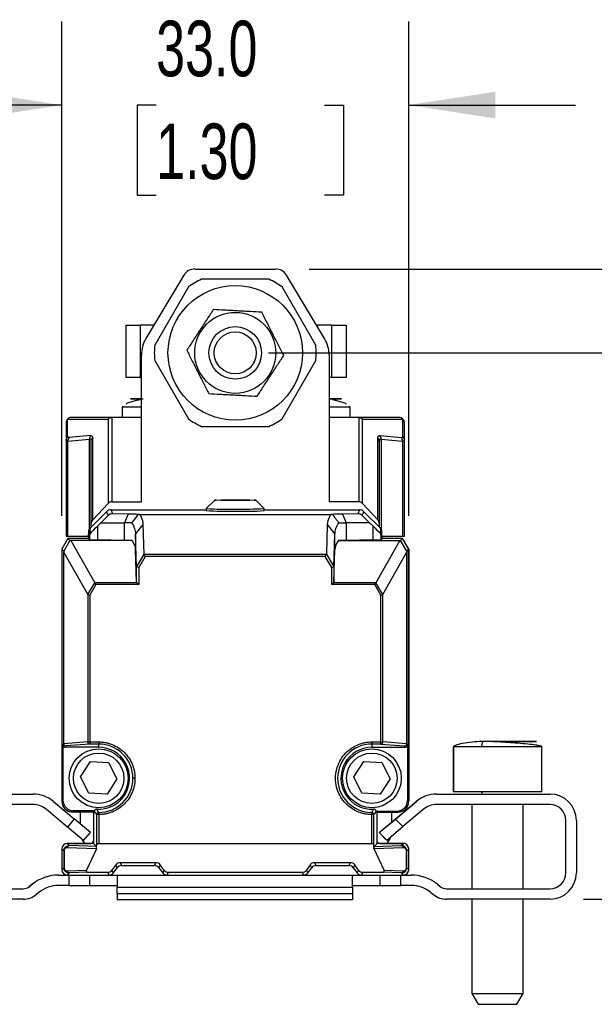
# Model space of a CAD drawing. Header units: millimetres. Extents: x 16 to 683, y 16 to 524.
# Tile 9 of 11: x 553 to 608, y 221 to 314. Entities that reach past the tile are written whole.
import ezdxf

# ---------------------------------------------------------------- set-up
doc = ezdxf.new("R2010")
doc.units = ezdxf.units.MM
doc.header["$LTSCALE"] = 2.5
doc.layers.add('DIMENSIONS', color=140, linetype='Continuous', lineweight=25)
doc.styles.add('SLDTEXTSTYLE0', font='TXT', dxfattribs={"width": 0.7})
doc.dimstyles.new('SLDDIMSTYLE2', dxfattribs={"dimtxt": 5.39502, "dimasz": 8.255, "dimexe": 0, "dimexo": 0.0625, "dimgap": 1.348755, "dimtad": 0, "dimtih": 1, "dimtoh": 1, "dimrnd": 1e-09, "dimzin": 4, "dimdsep": 46, "dimtxsty": 'SLDTEXTSTYLE0', "dimsah": 1, "dimcen": 0.09, "dimadec": 0, "dimazin": 1, "dimtfac": 1, "dimtofl": 0, "dimtmove": 0, "dimatfit": 3, "dimfxl": 0, "dimfrac": 2, "dimtolj": 1, "dimtzin": 12, "dimarcsym": 0})
doc.dimstyles.new('SLDDIMSTYLE3', dxfattribs={"dimtxt": 5.39502, "dimasz": 8.255, "dimexe": 0, "dimexo": 0.0625, "dimgap": 1.348755, "dimtad": 0, "dimtih": 1, "dimtoh": 1, "dimrnd": 1e-09, "dimzin": 4, "dimdsep": 46, "dimtxsty": 'SLDTEXTSTYLE0', "dimsah": 1, "dimcen": 0.09, "dimadec": 0, "dimazin": 1, "dimtfac": 1, "dimtmove": 0, "dimatfit": 0, "dimfxl": 0, "dimfrac": 2, "dimtolj": 1, "dimtzin": 12, "dimarcsym": 0})

# ---------------------------------------------------------------- blocks, each defined once
blk = doc.blocks.new('_D_7')
at = {"layer": 'DIMENSIONS'}
for p, q in [((576.552, 282.633), (629.463, 282.633)), ((621.525, 282.633), (621.525, 267.891)), ((613.51, 258.108), (611.698, 258.108)), ((611.698, 258.108), (611.698, 249.534)), ((629.541, 258.108), (631.353, 258.108)), ((631.353, 258.108), (631.353, 249.534)), ((611.698, 249.534), (613.51, 249.534)), ((631.353, 249.534), (629.541, 249.534)), ((621.525, 230.663), (621.525, 248.326)), ((606.518, 230.663), (629.463, 230.663))]:
    blk.add_line(p, q, dxfattribs=at)
for points in [[(621.525, 282.633), (620.255, 274.378), (622.795, 274.378)], [(621.525, 230.663), (622.795, 238.918), (620.255, 238.918)]]:
    blk.add_solid(points, dxfattribs=at)
at = {"layer": 'DIMENSIONS', "char_height": 5.2917, "attachment_point": 1, "style": 'SLDTEXTSTYLE0'}
for s, insert in [('52.0', (613.51, 266.138)), ('2.05', (613.51, 256.355))]:
    blk.add_mtext(s, dxfattribs=dict(at, insert=insert))
blk = doc.blocks.new('_D_8')
at = {"layer": 'DIMENSIONS'}
for p, q in [((580.4, 290.613), (653.78, 290.613)), ((645.843, 290.613), (645.843, 269.541)), ((637.827, 259.759), (636.015, 259.759)), ((636.015, 259.759), (636.015, 251.184)), ((653.859, 259.759), (655.67, 259.759)), ((655.67, 259.759), (655.67, 251.184)), ((636.015, 251.184), (637.827, 251.184)), ((655.67, 251.184), (653.859, 251.184)), ((645.843, 230.663), (645.843, 249.977)), ((606.518, 230.663), (653.78, 230.663))]:
    blk.add_line(p, q, dxfattribs=at)
for points in [[(645.843, 290.613), (644.573, 282.358), (647.113, 282.358)], [(645.843, 230.663), (647.113, 238.918), (644.573, 238.918)]]:
    blk.add_solid(points, dxfattribs=at)
at = {"layer": 'DIMENSIONS', "char_height": 5.2917, "attachment_point": 1, "style": 'SLDTEXTSTYLE0'}
for s, insert in [('60.0', (637.827, 267.788)), ('2.36', (637.827, 258.006))]:
    blk.add_mtext(s, dxfattribs=dict(at, insert=insert))
blk = doc.blocks.new('_D_9')
at = {"layer": 'DIMENSIONS'}
for p, q in [((556.873, 267.138), (556.873, 314.145)), ((589.888, 267.138), (589.888, 314.145)), ((556.873, 306.208), (540.998, 306.208)), ((565.851, 306.208), (564.039, 306.208)), ((564.039, 306.208), (564.039, 297.633)), ((581.883, 306.208), (583.694, 306.208)), ((583.694, 306.208), (583.694, 297.633)), ((589.888, 306.208), (605.763, 306.208)), ((564.039, 297.633), (565.851, 297.633)), ((583.694, 297.633), (581.883, 297.633))]:
    blk.add_line(p, q, dxfattribs=at)
for points in [[(556.873, 306.208), (548.618, 307.478), (548.618, 304.938)], [(589.888, 306.208), (598.143, 304.938), (598.143, 307.478)]]:
    blk.add_solid(points, dxfattribs=at)
at = {"layer": 'DIMENSIONS', "char_height": 5.2917, "attachment_point": 1, "style": 'SLDTEXTSTYLE0'}
for s, insert in [('33.0', (565.851, 314.237)), ('1.30', (565.851, 304.454))]:
    blk.add_mtext(s, dxfattribs=dict(at, insert=insert))

msp = doc.modelspace()

# ---------------------------------------------------------------- linework, layer by layer
for p, q in [((569.528, 290.613), (577.225, 290.613)), ((568.5, 290.032), (564.877, 283.998)), ((576.584, 289.633), (570.169, 289.633)), ((581.876, 283.998), (578.253, 290.032)), ((568.918, 288.911), (565.711, 283.355)), ((581.043, 283.355), (577.835, 288.911)), ((562.971, 285.277), (562.971, 280.277)), ((562.971, 285.277), (564.342, 285.277)), ((564.342, 285.277), (564.342, 280.277)), ((565.644, 285.277), (564.342, 285.277)), ((581.109, 285.277), (581.203, 285.277)), ((581.203, 285.277), (581.203, 285.12)), ((582.569, 285.277), (581.203, 285.277)), ((582.569, 280.277), (582.569, 285.277)), ((582.569, 285.277), (583.94, 285.277)), ((583.94, 285.277), (583.94, 280.277)), ((564.449, 268.463), (564.449, 282.455)), ((582.304, 282.455), (582.304, 268.463)), ((565.711, 281.911), (568.918, 276.355)), ((577.835, 276.355), (581.043, 281.911)), ((564.342, 280.277), (562.971, 280.277)), ((564.449, 280.277), (564.342, 280.277)), ((582.569, 280.277), (582.304, 280.277)), ((583.94, 280.277), (582.569, 280.277)), ((562.707, 277.557), (562.605, 277.477)), ((562.605, 277.477), (562.605, 276.483)), ((564.449, 277.477), (562.605, 277.477)), ((584.305, 277.477), (582.304, 277.477)), ((584.305, 277.477), (584.214, 277.548)), ((584.305, 276.483), (584.305, 277.477)), ((561.653, 276.483), (557.778, 276.483)), ((561.625, 276.482), (561.625, 268.463)), ((564.449, 276.483), (561.653, 276.483)), ((585.104, 276.483), (582.304, 276.483)), ((588.978, 276.483), (585.104, 276.483)), ((585.131, 276.482), (585.131, 268.463)), ((557.278, 275.983), (557.278, 274.378)), ((557.425, 274.712), (557.425, 276.317)), ((557.425, 276.317), (561.272, 276.317)), ((561.272, 276.317), (561.272, 268.308)), ((570.169, 275.633), (576.584, 275.633)), ((585.485, 268.308), (585.485, 276.317)), ((585.485, 276.317), (589.332, 276.317)), ((589.332, 274.712), (589.332, 276.317)), ((589.478, 274.378), (589.478, 275.983)), ((557.569, 274.576), (557.548, 274.575)), ((559.612, 274.759), (557.569, 274.576)), ((559.815, 266.767), (559.815, 274.569)), ((586.942, 266.767), (586.942, 274.569)), ((587.144, 274.759), (589.187, 274.576)), ((557.278, 274.378), (557.278, 265.183)), ((557.452, 274.242), (559.495, 274.424)), ((557.452, 265.183), (557.452, 274.242)), ((559.495, 265.875), (559.495, 274.424)), ((559.668, 266.393), (559.668, 274.234)), ((587.088, 274.234), (587.088, 266.393)), ((587.262, 274.424), (589.305, 274.242)), ((587.262, 274.424), (587.262, 265.865)), ((589.305, 274.242), (589.305, 265.183)), ((589.478, 265.183), (589.478, 274.378)), ((559.815, 266.767), (561.272, 268.308)), ((561.625, 268.463), (564.449, 268.463)), ((571.426, 268.625), (570.626, 267.825)), ((576.125, 267.825), (575.325, 268.625)), ((585.131, 268.463), (582.304, 268.463)), ((585.485, 268.308), (586.942, 266.767)), ((559.557, 265.951), (561.134, 267.527)), ((560.588, 266.459), (561.288, 267.154)), ((561.134, 267.527), (561.288, 267.154)), ((561.715, 267.325), (561.558, 267.703)), ((561.558, 267.703), (570.626, 267.703)), ((563.188, 267.296), (561.715, 267.325)), ((563.188, 267.296), (562.833, 266.459)), ((564.276, 267.265), (582.485, 267.265)), ((570.626, 267.825), (570.626, 267.625)), ((576.126, 267.625), (576.126, 267.825)), ((576.126, 267.703), (585.193, 267.703)), ((585.037, 267.324), (583.574, 267.296)), ((583.574, 267.296), (583.929, 266.459)), ((585.193, 267.703), (585.037, 267.324)), ((585.463, 267.154), (585.618, 267.527)), ((586.163, 266.459), (585.463, 267.154)), ((585.618, 267.527), (587.194, 265.951)), ((559.668, 266.062), (559.668, 266.393)), ((560.588, 266.459), (560.293, 266.171)), ((560.293, 264.842), (560.293, 266.171)), ((560.588, 266.459), (562.833, 266.459)), ((563.52, 266.459), (562.833, 266.459)), ((562.833, 264.795), (562.833, 266.459)), ((563.895, 265.384), (564.62, 266.317)), ((564.709, 263.475), (564.62, 266.317)), ((582.141, 266.317), (582.052, 263.475)), ((582.141, 266.317), (582.866, 265.384)), ((583.929, 266.459), (583.929, 264.795)), ((586.163, 266.459), (583.929, 266.459)), ((586.163, 266.459), (586.458, 266.171)), ((586.458, 266.171), (586.458, 264.842)), ((587.088, 266.393), (587.088, 266.057)), ((557.278, 265.183), (557.452, 265.183)), ((557.452, 265.183), (559.411, 265.183)), ((559.411, 265.597), (559.411, 265.252)), ((559.411, 265.252), (559.496, 265.216)), ((559.411, 265.252), (559.411, 264.963)), ((559.496, 265.216), (559.496, 264.877)), ((559.557, 265.605), (559.557, 265.951)), ((559.659, 265.563), (559.557, 265.605)), ((563.992, 262.285), (563.895, 265.384)), ((563.895, 265.384), (563.895, 263.919)), ((582.77, 262.285), (582.866, 265.384)), ((582.866, 263.919), (582.866, 265.384)), ((587.194, 265.605), (587.092, 265.563)), ((587.194, 265.951), (587.194, 265.605)), ((587.255, 265.216), (587.341, 265.252)), ((587.255, 264.877), (587.255, 265.216)), ((587.341, 265.252), (587.341, 265.597)), ((587.341, 265.252), (587.341, 264.963)), ((587.341, 265.183), (589.305, 265.183)), ((587.351, 264.963), (587.351, 265.183)), ((589.305, 265.183), (589.478, 265.183)), ((557.45, 264.963), (556.873, 263.963)), ((557.636, 264.777), (557.058, 263.777)), ((557.45, 264.963), (557.636, 264.777)), ((559.411, 264.963), (557.45, 264.963)), ((557.724, 264.775), (557.636, 264.777)), ((557.724, 264.775), (560.008, 260.772)), ((563.563, 264.775), (557.724, 264.775)), ((559.496, 264.877), (559.411, 264.963)), ((562.833, 264.795), (560.293, 264.842)), ((583.198, 264.775), (589.028, 264.775)), ((586.458, 264.842), (583.929, 264.795)), ((589.028, 264.775), (586.753, 260.772)), ((587.341, 264.963), (587.255, 264.877)), ((589.301, 264.963), (587.341, 264.963)), ((589.028, 264.775), (589.116, 264.777)), ((589.116, 264.777), (589.301, 264.963)), ((589.693, 263.777), (589.116, 264.777)), ((589.878, 263.963), (589.301, 264.963)), ((589.301, 264.963), (589.311, 264.963)), ((589.888, 263.963), (589.311, 264.963)), ((556.873, 263.963), (556.873, 239.978)), ((557.058, 263.777), (556.873, 263.963)), ((557.058, 263.777), (557.061, 263.642)), ((557.061, 263.642), (559.333, 259.659)), ((557.061, 245.439), (557.061, 263.642)), ((563.992, 260.824), (563.895, 263.919)), ((564, 262.268), (564.709, 263.475)), ((564.815, 263.277), (564.192, 262.216)), ((564.815, 263.277), (564.715, 263.452)), ((582.046, 263.452), (564.715, 263.452)), ((581.946, 263.277), (564.815, 263.277)), ((581.946, 263.277), (582.046, 263.452)), ((582.57, 262.216), (581.946, 263.277)), ((582.052, 263.475), (582.761, 262.268)), ((582.77, 260.824), (582.866, 263.919)), ((587.428, 259.659), (589.691, 263.642)), ((589.693, 263.777), (589.691, 263.642)), ((589.691, 263.642), (589.691, 245.439)), ((589.878, 263.963), (589.693, 263.777)), ((589.878, 239.943), (589.878, 263.963)), ((589.888, 263.963), (589.888, 239.978)), ((563.992, 260.824), (563.992, 262.285)), ((582.77, 262.285), (582.77, 260.824)), ((564.192, 262.216), (564, 262.268)), ((564.192, 262.216), (564.192, 260.597)), ((582.57, 262.216), (582.761, 262.268)), ((582.57, 260.597), (582.57, 262.216)), ((559.349, 259.646), (560.008, 260.772)), ((560.108, 260.597), (559.523, 259.598)), ((560.108, 260.597), (560.008, 260.772)), ((564.017, 260.772), (560.008, 260.772)), ((564.192, 260.597), (560.108, 260.597)), ((564.192, 260.597), (564.017, 260.772)), ((582.57, 260.597), (582.744, 260.772)), ((586.653, 260.597), (582.57, 260.597)), ((586.753, 260.772), (582.744, 260.772)), ((586.653, 260.597), (586.753, 260.772)), ((587.238, 259.598), (586.653, 260.597)), ((587.413, 259.646), (586.753, 260.772)), ((559.333, 259.659), (559.333, 245.624)), ((559.349, 259.646), (559.523, 259.598)), ((559.523, 259.598), (559.523, 245.624)), ((587.238, 259.598), (587.413, 259.646)), ((587.238, 245.624), (587.238, 259.598)), ((587.428, 245.624), (587.428, 259.659)), ((556.978, 245.315), (557.061, 245.439)), ((559.333, 245.624), (557.061, 245.439)), ((559.523, 245.425), (557.26, 245.239)), ((559.333, 245.624), (559.523, 245.624)), ((559.523, 245.624), (560.381, 245.624)), ((559.523, 245.624), (559.523, 245.425)), ((560.381, 245.425), (559.523, 245.425)), ((560.381, 245.624), (560.381, 245.425)), ((560.381, 245.115), (560.381, 245.425)), ((586.381, 245.624), (587.238, 245.624)), ((586.381, 245.624), (586.381, 245.425)), ((587.238, 245.425), (586.381, 245.425)), ((586.381, 245.425), (586.381, 245.115)), ((587.238, 245.425), (587.238, 245.624)), ((587.238, 245.624), (587.428, 245.624)), ((587.238, 245.425), (589.491, 245.239)), ((589.691, 245.439), (587.428, 245.624)), ((589.691, 245.439), (589.774, 245.315)), ((556.978, 245.315), (556.978, 240.082)), ((557.26, 245.239), (557.178, 245.115)), ((560.381, 245.115), (557.178, 245.115)), ((586.381, 245.115), (589.574, 245.115)), ((589.574, 245.115), (589.491, 245.239)), ((589.774, 245.315), (589.774, 240.047)), ((594.134, 245.163), (594.134, 240.863)), ((594.143, 245.163), (594.134, 245.163)), ((594.143, 245.163), (594.143, 240.863)), ((596.827, 245.163), (594.143, 245.163)), ((602.543, 245.163), (596.827, 245.163)), ((602.543, 240.863), (602.543, 245.163)), ((558.653, 242.292), (559.591, 243.747)), ((559.591, 243.747), (561.321, 243.662)), ((561.321, 243.662), (562.113, 242.122)), ((584.654, 242.305), (585.603, 243.753)), ((585.603, 243.753), (587.332, 243.655)), ((587.332, 243.655), (588.112, 242.108)), ((559.444, 240.751), (558.653, 242.292)), ((562.113, 242.122), (561.174, 240.666)), ((585.433, 240.758), (584.654, 242.305)), ((588.112, 242.108), (587.163, 240.66)), ((561.174, 240.666), (559.444, 240.751)), ((587.163, 240.66), (585.433, 240.758)), ((594.143, 240.863), (594.134, 240.863)), ((596.827, 240.863), (594.143, 240.863)), ((602.543, 240.863), (596.827, 240.863)), ((543.343, 240.663), (554.141, 240.663)), ((556.069, 239.961), (558.055, 238.295)), ((556.873, 239.978), (556.978, 240.082)), ((588.611, 238.286), (590.607, 239.961)), ((588.62, 238.286), (590.616, 239.961)), ((589.774, 240.047), (589.878, 239.943)), ((592.545, 240.663), (603.343, 240.663)), ((554.141, 239.663), (543.343, 239.663)), ((557.403, 237.529), (555.417, 239.195)), ((557.412, 237.529), (555.426, 239.195)), ((557.977, 239.082), (557.873, 238.978)), ((557.873, 238.978), (559.878, 238.978)), ((559.878, 238.963), (557.878, 238.963)), ((559.878, 238.943), (557.883, 238.943)), ((559.991, 239.082), (557.977, 239.082)), ((558.655, 237.791), (558.655, 238.943)), ((559.961, 239.061), (559.878, 238.978)), ((559.878, 238.978), (559.878, 235.958)), ((586.778, 239.048), (588.774, 239.048)), ((586.884, 238.943), (586.787, 239.039)), ((586.884, 235.958), (586.884, 238.943)), ((586.884, 238.943), (588.879, 238.943)), ((588.255, 238.943), (588.255, 237.987)), ((588.879, 238.943), (588.774, 239.048)), ((591.259, 239.195), (589.33, 237.576)), ((603.343, 239.663), (592.545, 239.663)), ((595.884, 239.663), (595.884, 231.663)), ((595.893, 239.663), (595.893, 231.663)), ((600.793, 231.663), (600.793, 239.663)), ((558.055, 238.295), (557.412, 237.529)), ((559.587, 237.009), (558.055, 238.295)), ((560.389, 238.711), (560.189, 238.711)), ((560.189, 238.711), (560.189, 235.761)), ((560.389, 238.711), (560.389, 235.958)), ((586.373, 235.958), (586.373, 238.711)), ((586.573, 238.711), (586.373, 238.711)), ((586.573, 235.761), (586.573, 238.711)), ((587.073, 236.995), (588.611, 238.286)), ((587.082, 236.995), (588.62, 238.286)), ((588.615, 238.281), (588.611, 238.286)), ((589.33, 237.576), (588.62, 238.286)), ((604.834, 233.163), (604.834, 238.163)), ((604.843, 233.163), (604.843, 238.163)), ((605.843, 238.163), (605.843, 233.163)), ((557.407, 237.533), (557.403, 237.529)), ((558.935, 236.243), (557.403, 237.529)), ((558.944, 236.243), (557.412, 237.529)), ((558.944, 236.243), (559.587, 237.009)), ((587.073, 236.995), (587.783, 236.285)), ((587.082, 236.995), (587.792, 236.285)), ((587.792, 236.285), (589.33, 237.576)), ((558.935, 236.243), (558.939, 236.247)), ((556.878, 235.458), (556.878, 235.463)), ((557.067, 235.269), (556.878, 235.458)), ((556.878, 235.458), (556.878, 233.458)), ((557.085, 235.269), (557.067, 235.269)), ((557.067, 235.269), (557.067, 233.646)), ((557.085, 235.269), (557.085, 233.646)), ((557.378, 235.963), (559.628, 235.963)), ((557.378, 235.958), (557.578, 235.757)), ((559.878, 235.958), (557.378, 235.958)), ((560.163, 235.454), (557.397, 235.557)), ((560.175, 235.66), (557.578, 235.757)), ((560.163, 235.454), (559.218, 233.426)), ((559.878, 235.958), (560.175, 235.66)), ((560.184, 235.49), (560.189, 235.761)), ((560.389, 235.958), (586.373, 235.958)), ((586.577, 235.49), (586.573, 235.761)), ((586.586, 235.66), (586.884, 235.958)), ((586.586, 235.66), (589.183, 235.757)), ((589.364, 235.557), (586.598, 235.454)), ((587.544, 233.426), (586.598, 235.454)), ((589.384, 235.958), (586.884, 235.958)), ((587.124, 235.963), (589.374, 235.963)), ((589.183, 235.757), (589.384, 235.958)), ((589.676, 233.646), (589.676, 235.269)), ((589.695, 235.269), (589.676, 235.269)), ((589.695, 235.269), (589.884, 235.458)), ((589.695, 233.646), (589.695, 235.269)), ((589.884, 233.458), (589.884, 235.458)), ((557.067, 233.646), (556.878, 233.458)), ((557.397, 233.358), (559.218, 233.426)), ((562.013, 233.937), (561.643, 233.428)), ((561.778, 233.158), (561.643, 233.428)), ((561.778, 233.158), (562.153, 233.658)), ((562.153, 233.658), (562.013, 233.937)), ((562.412, 234.14), (565.844, 234.14)), ((562.412, 234.14), (562.553, 233.858)), ((562.553, 233.858), (565.703, 233.858)), ((565.703, 233.858), (565.844, 234.14)), ((566.242, 233.937), (566.103, 233.658)), ((566.103, 233.658), (566.478, 233.158)), ((566.613, 233.428), (566.242, 233.937)), ((566.613, 233.428), (566.478, 233.158)), ((580.519, 233.937), (580.148, 233.428)), ((580.283, 233.158), (580.148, 233.428)), ((580.283, 233.158), (580.659, 233.658)), ((580.659, 233.658), (580.519, 233.937)), ((580.917, 234.14), (584.35, 234.14)), ((580.917, 234.14), (581.058, 233.858)), ((581.058, 233.858), (584.209, 233.858)), ((584.209, 233.858), (584.35, 234.14)), ((584.748, 233.937), (584.608, 233.658)), ((584.608, 233.658), (584.984, 233.158)), ((585.119, 233.428), (584.748, 233.937)), ((585.119, 233.428), (584.984, 233.158)), ((587.544, 233.426), (589.364, 233.358)), ((589.676, 233.646), (589.695, 233.646)), ((589.884, 233.458), (589.695, 233.646)), ((556.57, 232.963), (557.308, 232.963)), ((557.578, 233.158), (557.378, 232.958)), ((557.378, 232.958), (561.378, 232.958)), ((557.543, 232.958), (557.543, 231.963)), ((559.342, 233.224), (557.578, 233.158)), ((559.342, 233.224), (561.245, 233.224)), ((559.543, 231.963), (559.543, 232.958)), ((561.378, 232.958), (561.245, 233.224)), ((561.448, 232.963), (561.988, 232.963)), ((561.988, 232.963), (566.808, 232.963)), ((562.143, 232.899), (562.143, 231.792)), ((567.011, 233.224), (566.878, 232.958)), ((566.878, 232.958), (579.884, 232.958)), ((567.011, 233.224), (579.75, 233.224)), ((579.884, 232.958), (579.75, 233.224)), ((579.953, 232.963), (584.698, 232.963)), ((584.543, 231.792), (584.543, 232.899)), ((584.698, 232.963), (585.314, 232.963)), ((585.517, 233.224), (585.383, 232.958)), ((585.383, 232.958), (589.384, 232.958)), ((585.517, 233.224), (587.419, 233.224)), ((587.143, 232.958), (587.143, 231.963)), ((589.183, 233.158), (587.419, 233.224)), ((589.143, 231.963), (589.143, 232.958)), ((589.384, 232.958), (589.183, 233.158)), ((589.453, 232.963), (590.115, 232.963)), ((543.343, 231.663), (553.191, 231.663)), ((554.062, 232.086), (553.807, 231.882)), ((554.071, 232.086), (553.816, 231.882)), ((557.543, 231.963), (556.57, 231.963)), ((557.543, 231.963), (559.543, 231.963)), ((559.543, 231.963), (562.089, 231.963)), ((562.134, 231.963), (562.134, 231.792)), ((562.134, 231.205), (562.134, 231.792)), ((562.134, 231.792), (562.143, 231.792)), ((562.143, 231.792), (584.543, 231.792)), ((562.143, 231.205), (562.143, 231.792)), ((584.543, 231.792), (584.543, 231.205)), ((584.596, 231.963), (587.143, 231.963)), ((587.143, 231.963), (589.143, 231.963)), ((590.115, 231.963), (589.143, 231.963)), ((592.614, 232.086), (592.87, 231.882)), ((593.494, 231.663), (603.343, 231.663)), ((553.191, 230.663), (543.343, 230.663)), ((554.696, 231.305), (554.441, 231.101)), ((562.134, 231.205), (562.143, 231.205)), ((562.134, 231.205), (562.134, 230.596)), ((562.143, 230.596), (562.134, 230.596)), ((562.143, 231.205), (584.543, 231.205)), ((562.143, 231.205), (562.143, 230.596)), ((584.543, 230.596), (562.143, 230.596)), ((584.543, 231.205), (584.543, 230.596)), ((591.98, 231.305), (592.236, 231.101)), ((591.989, 231.305), (592.245, 231.101)), ((603.343, 230.663), (593.494, 230.663)), ((595.884, 230.663), (595.884, 221.702)), ((595.893, 230.663), (595.893, 221.702)), ((600.793, 221.702), (600.793, 230.663)), ((595.884, 221.702), (596.484, 220.663)), ((595.884, 221.702), (595.893, 221.702)), ((595.893, 221.702), (596.493, 220.663)), ((595.893, 221.702), (597.459, 221.702)), ((597.459, 221.702), (600.793, 221.702)), ((600.193, 220.663), (600.793, 221.702)), ((596.484, 220.663), (596.493, 220.663)), ((596.493, 220.663), (600.193, 220.663))]:
    msp.add_line(p, q)
at = {"flags": 128}
for points in [[(573.376, 268.59), (572.629, 268.593), (571.997, 268.6), (571.574, 268.611), (571.426, 268.624), (571.574, 268.637), (571.997, 268.648), (572.629, 268.656), (573.376, 268.658), (574.122, 268.656), (574.755, 268.648), (575.177, 268.637), (575.326, 268.624), (575.177, 268.611), (574.755, 268.6), (574.122, 268.593), (573.376, 268.59)], [(583.241, 266.459), (583.309, 266.459), (583.383, 266.459), (583.462, 266.459), (583.545, 266.459), (583.634, 266.459), (583.728, 266.459), (583.826, 266.459), (583.929, 266.459)], [(559.07, 235.958), (558.992, 236.066), (558.851, 236.313)]]:
    msp.add_lwpolyline(points, dxfattribs=at)
for centre, radius in [((573.377, 282.633), 6.4), ((573.377, 282.633), 3.852), ((573.377, 282.633), 2.5), ((573.377, 282.633), 2), ((560.381, 242.168), 2.8), ((560.381, 242.168), 2.4), ((586.381, 242.168), 2.8), ((586.381, 242.168), 2.4)]:
    msp.add_circle(centre, radius)
for centre, radius, start, end in [((573.377, 282.633), 7.7, 114.61998, 125.38002), ((573.377, 282.633), 7.7, 54.61998, 65.38002), ((573.377, 282.633), 7.7, 174.61998, 185.38002), ((573.377, 282.633), 7.7, 354.61998, 5.38002), ((557.778, 275.983), 0.5, 90, 180), ((557.781, 276.017), 0.466, 90.32163, 139.90718), ((573.377, 282.633), 7.7, 234.61998, 245.38002), ((573.377, 282.633), 7.7, 294.61998, 305.38002), ((588.976, 276.017), 0.466, 40.09283, 89.67837), ((588.978, 275.983), 0.5, 360, 90), ((557.739, 275.98), 0.46, 132.98511, 179.69824), ((589.018, 275.98), 0.46, 0.30176, 47.01489), ((557.739, 274.375), 0.46, 132.98511, 179.69824), ((557.941, 274.243), 0.515, 139.75015, 180.18951), ((557.964, 274.25), 0.512, 140.40355, 180.85338), ((588.792, 274.25), 0.512, 359.14661, 39.5965), ((589.018, 274.375), 0.46, 0.30176, 47.01489), ((572.509, 296.945), 29.181, 266.29897, 271.70133), ((572.627, 303.502), 35.933, 266.80681, 271.1935), ((574.124, 303.702), 35.933, 268.8065, 273.19319), ((574.242, 296.745), 29.181, 268.29867, 273.70103), ((559.53, 245.622), 0.197, 179.18398, 268.05147), ((560.381, 242.168), 3.257, 0, 90), ((586.381, 242.168), 3.257, 90, 269.86949), ((587.231, 245.622), 0.197, 271.93447, 0.80723), ((560.381, 242.168), 2.948, 266.38995, 90), ((586.381, 242.168), 2.948, 90, 273.61004), ((560.381, 242.168), 3.257, 270.13051, 360), ((554.141, 237.663), 3, 50, 90), ((592.536, 237.663), 3, 90, 130), ((592.545, 237.663), 3, 90, 130), ((603.343, 238.163), 2.5, 0, 90), ((554.132, 237.663), 2, 50, 90), ((554.141, 237.663), 2, 50, 90), ((557.878, 239.963), 1, 197.7574, 270), ((592.545, 237.663), 2, 90, 130), ((603.334, 238.163), 1.5, 0, 90), ((603.343, 238.163), 1.5, 0, 90), ((559.628, 236.213), 0.25, 270, 0), ((587.124, 236.213), 0.25, 195.5349, 270), ((586.255, 237.177), 2, 322.44956, 343.66228), ((557.378, 235.463), 0.5, 90, 180), ((560.389, 235.758), 0.2, 90, 179), ((586.373, 235.758), 0.2, 1, 90), ((589.374, 235.463), 0.5, 61.46544, 90), ((556.561, 228.963), 4, 90, 128.65981), ((556.57, 228.963), 4, 90, 128.65981), ((590.115, 228.963), 4, 51.34019, 90), ((603.334, 233.163), 1.5, 270, 0), ((603.343, 233.163), 2.5, 270, 0), ((603.343, 233.163), 1.5, 270, 0), ((553.182, 232.663), 1, 270, 308.65981), ((553.191, 232.663), 1, 270, 308.65981), ((556.57, 228.963), 3, 90, 128.65981), ((590.106, 228.963), 3, 51.34019, 90), ((590.115, 228.963), 3, 51.34019, 90), ((593.494, 232.663), 1, 231.34019, 270), ((553.191, 232.663), 2, 270, 308.65981), ((593.485, 232.663), 2, 231.34019, 270), ((593.494, 232.663), 2, 231.34019, 270)]:
    msp.add_arc(centre, radius, start, end)
for centre, major_axis, ratio, start_param, end_param in [((569.529, 289.413), (0.592, -1.045), 0.999196, 2.626941, 3.656244), ((577.224, 289.413), (-0.592, -1.045), 0.999196, 2.626941, 3.656244), ((567.451, 282.454), (-2.893, 0.802), 0.999344, 6.012952, 6.553419), ((579.302, 282.454), (2.893, 0.802), 0.999344, 6.012952, 6.553419), ((561.625, 275.983), (0.363, 0.363), 0.948223, 0.811968, 1.597367), ((562.125, 275.983), (0.687, -0.414), 0.409296, 2.544788, 2.597928), ((584.631, 275.983), (0.687, 0.414), 0.409296, 0.543664, 0.596805), ((585.131, 275.983), (0.363, -0.363), 0.948223, 1.544226, 2.329624), ((561.625, 267.934), (0, 0.529), 0.945473, 0, 0.785398), ((585.131, 267.934), (0, 0.529), 0.945473, 5.497787, 6.283185), ((561.558, 267.103), (0.23, -0.554), 0.999822, 2.748957, 3.534229), ((561.719, 266.715), (-0.369, 0.492), 0.973899, 5.633129, 6.418401), ((559.896, 267.244), (4.453, 0), 0.017456, 0.327107, 0.738838), ((586.866, 267.244), (4.453, 0), 0.017456, 2.402757, 2.814477), ((585.033, 266.715), (0.369, 0.492), 0.973899, 6.147969, 6.933241), ((585.193, 267.103), (-0.23, -0.554), 0.999822, 2.748957, 3.534229), ((562.496, 268.424), (3, 3.001), 0.012341, 3.460399, 3.875511), ((560.168, 266.393), (0, -0.529), 0.945473, 3.926991, 4.712389), ((584.255, 268.424), (-3, 3.001), 0.012341, 2.407674, 2.822786), ((586.588, 266.393), (0, 0.529), 0.945473, 4.712389, 5.497787), ((562.496, 264.878), (3, 0), 0.017455, 3.159046, 3.887855), ((559.896, 264.747), (4, 0), 0.017455, 0.410826, 0.746263), ((559.896, 263.88), (4, 0), 0.560082, 0.017453, 0.410826), ((586.866, 263.88), (4, 0), 0.560082, 2.730766, 3.124139), ((586.866, 264.747), (4, 0), 0.017455, 2.39533, 2.730766), ((584.255, 264.878), (3, 0), 0.017455, 5.536923, 6.265732), ((564.192, 262.628), (0.193, 0.359), 0.141843, 2.901375, 3.174524), ((582.57, 262.628), (-0.193, 0.359), 0.141843, 3.108661, 3.38181), ((564.192, 260.826), (0.2, 0), 0.560082, 3.159046, 3.652144), ((582.57, 260.826), (0.2, 0), 0.560082, 5.772634, 6.265732), ((559.523, 260.052), (0.178, 0.405), 0.226194, 2.975247, 3.175512), ((557.26, 245.439), (-0.102, 0.172), 0.995092, 1.042422, 2.607129), ((589.491, 245.439), (0.102, 0.172), 0.995112, 3.676224, 5.240953), ((557.178, 245.315), (0.111, 0.166), 0.999505, 2.158969, 3.729308), ((589.574, 245.315), (-0.111, 0.166), 0.999505, 2.553877, 4.124217), ((557.873, 239.978), (0.707, 0.707), 0.999695, 2.356347, 3.926839), ((557.978, 240.083), (0.707, 0.707), 0.999695, 2.356347, 3.926839), ((588.774, 240.048), (-0.707, 0.707), 0.999695, 2.356347, 3.926839), ((588.878, 239.943), (-0.707, 0.707), 0.999695, 2.356347, 3.926839), ((557.378, 235.458), (0.354, -0.354), 0.999695, 2.356347, 3.926839), ((560.383, 235.452), (0.222, 0.136), 0.641559, 2.187349, 2.373149), ((560.175, 235.46), (0, 0.2), 0.042849, 4.862611, 6.240232), ((586.586, 235.46), (0, 0.2), 0.042849, 0.042953, 1.420574), ((586.378, 235.452), (0.222, -0.136), 0.641559, 0.768444, 0.954244), ((589.383, 235.458), (-0.354, -0.354), 0.999695, 2.356347, 3.926839), ((557.378, 233.458), (0.354, 0.354), 0.999695, 2.356347, 3.926839), ((559.439, 233.428), (0.222, 0.147), 0.632157, 2.33924, 3.902661), ((561.24, 233.733), (-0.119, 0.495), 0.980338, 2.909883, 3.837026), ((562.416, 233.631), (-0.119, 0.495), 0.980338, 6.051476, 6.978619), ((562.553, 233.358), (-0.224, 0.447), 0.99981, 5.819614, 6.746757), ((565.703, 233.358), (0.224, 0.447), 0.99981, 5.819614, 6.746757), ((565.84, 233.631), (0.119, 0.495), 0.980338, 5.587752, 6.514895), ((567.016, 233.733), (0.119, 0.495), 0.980338, 2.446159, 3.373302), ((579.746, 233.733), (-0.119, 0.495), 0.980338, 2.909883, 3.837026), ((580.922, 233.631), (-0.119, 0.495), 0.980338, 6.051476, 6.978619), ((581.059, 233.358), (-0.224, 0.447), 0.99981, 5.819614, 6.746757), ((584.208, 233.358), (0.224, 0.447), 0.99981, 5.819614, 6.746757), ((584.345, 233.631), (0.119, 0.495), 0.980338, 5.587752, 6.514895), ((585.521, 233.733), (0.119, 0.495), 0.980338, 2.446159, 3.373302), ((587.322, 233.428), (0.222, -0.147), 0.632157, 5.522117, 7.085538), ((589.383, 233.458), (-0.354, 0.354), 0.999695, 2.356347, 3.926839), ((561.378, 233.458), (-0.224, 0.447), 0.99981, 2.678021, 3.605164), ((566.878, 233.458), (0.224, 0.447), 0.99981, 2.678021, 3.605164), ((579.883, 233.458), (-0.224, 0.447), 0.99981, 2.678021, 3.605164), ((585.384, 233.458), (0.224, 0.447), 0.99981, 2.678021, 3.605164)]:
    msp.add_ellipse(centre, major_axis=major_axis, ratio=ratio, start_param=start_param, end_param=end_param)
for points, knots in [([(571.29, 286.753), (571.098, 286.46), (570.9, 286.156), (570.586, 285.675), (570.478, 285.51), (570.255, 285.169), (570.143, 284.997), (569.919, 284.654), (569.807, 284.482), (569.583, 284.14), (569.475, 283.974), (569.159, 283.489), (568.957, 283.18), (568.765, 282.886)], [0, 0, 0, 0, 0.25, 0.25, 0.375, 0.375, 0.5, 0.5, 0.625, 0.625, 0.75, 0.75, 1, 1, 1, 1]), ([(575.902, 286.5), (575.552, 286.519), (575.19, 286.539), (574.616, 286.571), (574.42, 286.581), (574.012, 286.604), (573.807, 286.615), (573.398, 286.637), (573.193, 286.649), (572.785, 286.671), (572.587, 286.682), (572.009, 286.714), (571.641, 286.734), (571.29, 286.753)], [0, 0, 0, 0, 0.25, 0.25, 0.375, 0.375, 0.5, 0.5, 0.625, 0.625, 0.75, 0.75, 1, 1, 1, 1]), ([(577.988, 282.38), (577.83, 282.692), (577.666, 283.016), (577.407, 283.528), (577.318, 283.704), (577.134, 284.068), (577.041, 284.251), (576.856, 284.617), (576.763, 284.8), (576.578, 285.164), (576.489, 285.341), (576.227, 285.857), (576.061, 286.186), (575.902, 286.5)], [0, 0, 0, 0, 0.25, 0.25, 0.375, 0.375, 0.5, 0.5, 0.625, 0.625, 0.75, 0.75, 1, 1, 1, 1]), ([(568.765, 282.886), (568.923, 282.573), (569.087, 282.25), (569.346, 281.737), (569.435, 281.561), (569.62, 281.198), (569.713, 281.014), (569.898, 280.649), (569.99, 280.466), (570.175, 280.101), (570.264, 279.925), (570.526, 279.408), (570.693, 279.079), (570.852, 278.765)], [0, 0, 0, 0, 0.25, 0.25, 0.375, 0.375, 0.5, 0.5, 0.625, 0.625, 0.75, 0.75, 1, 1, 1, 1]), ([(575.464, 278.512), (575.655, 278.806), (575.853, 279.109), (576.167, 279.59), (576.275, 279.755), (576.498, 280.097), (576.61, 280.269), (576.834, 280.612), (576.946, 280.784), (577.17, 281.126), (577.278, 281.291), (577.595, 281.776), (577.796, 282.085), (577.988, 282.38)], [0, 0, 0, 0, 0.25, 0.25, 0.375, 0.375, 0.5, 0.5, 0.625, 0.625, 0.75, 0.75, 1, 1, 1, 1]), ([(564.305, 278.196), (564.303, 278.195), (564.284, 278.187), (564.201, 278.161), (564.051, 278.12), (563.756, 278.043), (563.388, 277.935), (563.051, 277.835), (562.991, 277.783), (562.982, 277.774)], [0, 0, 0, 0, 0.0027026, 0.0212842, 0.1020789, 0.2320259, 0.5315653, 0.9245318, 1, 1, 1, 1]), ([(564.449, 278.277), (564.174, 278.277), (563.563, 278.277), (563.301, 278.277), (563.644, 278.277), (564.134, 278.277), (564.599, 278.277), (564.604, 278.277)], [0, 0, 0, 0, 0.214901, 0.478194, 0.741487, 0.996919, 1, 1, 1, 1]), ([(570.852, 278.765), (571.202, 278.746), (571.563, 278.726), (572.137, 278.695), (572.334, 278.684), (572.741, 278.662), (572.946, 278.65), (573.355, 278.628), (573.56, 278.617), (573.968, 278.594), (574.166, 278.583), (574.744, 278.552), (575.112, 278.532), (575.464, 278.512)], [0, 0, 0, 0, 0.25, 0.25, 0.375, 0.375, 0.5, 0.5, 0.625, 0.625, 0.75, 0.75, 1, 1, 1, 1]), ([(582.306, 278.277), (582.312, 278.277), (582.776, 278.277), (583.266, 278.277), (583.612, 278.277), (583.331, 278.277), (582.683, 278.277), (582.374, 278.277)], [0, 0, 0, 0, 0.003005, 0.252093, 0.508848, 0.765603, 1, 1, 1, 1]), ([(583.94, 277.765), (583.927, 277.777), (583.867, 277.832), (583.525, 277.934), (583.126, 278.053), (582.832, 278.125), (582.665, 278.175), (582.626, 278.187), (582.608, 278.195), (582.605, 278.196)], [0, 0, 0, 0, 0.098424, 0.481684, 0.773825, 0.953534, 0.979242, 0.997364, 1, 1, 1, 1]), ([(559.612, 274.759), (559.679, 274.765), (559.73, 274.751), (559.764, 274.72), (559.798, 274.688), (559.815, 274.637), (559.815, 274.569)], [3.1147023, 3.1147023, 3.1147023, 3.1147023, 3.2855805, 3.2855805, 3.2855805, 3.4564587, 3.4564587, 3.4564587, 3.4564587]), ([(586.942, 274.569), (586.943, 274.585), (586.944, 274.618), (586.953, 274.659), (586.969, 274.694), (586.991, 274.721), (587.02, 274.742), (587.055, 274.755), (587.096, 274.761), (587.128, 274.759), (587.144, 274.759)], [0, 0, 0, 0, 0.129818, 0.257324, 0.382964, 0.507207, 0.630537, 0.753446, 0.876434, 1, 1, 1, 1]), ([(587.088, 274.234), (587.088, 274.295), (587.075, 274.358), (587.05, 274.416), (587.037, 274.445), (587.021, 274.473), (587.003, 274.499), (586.984, 274.524), (586.964, 274.548), (586.942, 274.569)], [-0.000003, -0.000003, -0.000003, -0.000003, 0.503188, 0.503188, 0.503188, 0.754784, 0.754784, 0.754784, 1, 1, 1, 1]), ([(589.187, 274.576), (589.201, 274.576), (589.227, 274.575), (589.259, 274.581), (589.286, 274.594), (589.306, 274.613), (589.321, 274.639), (589.33, 274.672), (589.331, 274.699), (589.332, 274.712)], [0, 0, 0, 0, 0.141159, 0.281657, 0.422237, 0.563644, 0.706608, 0.851835, 1, 1, 1, 1]), ([(557.426, 274.241), (557.413, 274.242), (557.386, 274.243), (557.353, 274.251), (557.326, 274.265), (557.305, 274.285), (557.29, 274.31), (557.28, 274.341), (557.279, 274.365), (557.278, 274.378)], [0, 0, 0, 0, 0.139953, 0.280483, 0.42183, 0.564229, 0.707909, 0.853093, 1, 1, 1, 1]), ([(559.668, 274.234), (559.668, 274.303), (559.654, 274.354), (559.625, 274.385), (559.596, 274.417), (559.552, 274.43), (559.495, 274.424)], [3.1147023, 3.1147023, 3.1147023, 3.1147023, 3.2855805, 3.2855805, 3.2855805, 3.4564587, 3.4564587, 3.4564587, 3.4564587]), ([(587.262, 274.424), (587.205, 274.43), (587.161, 274.417), (587.132, 274.385), (587.103, 274.354), (587.088, 274.303), (587.088, 274.234)], [3.1147023, 3.1147023, 3.1147023, 3.1147023, 3.2855805, 3.2855805, 3.2855805, 3.4564587, 3.4564587, 3.4564587, 3.4564587]), ([(564.62, 266.317), (564.613, 266.542), (564.555, 266.766), (564.4, 267.079), (564.342, 267.173), (564.276, 267.265)], [4.3277328, 4.3277328, 4.3277328, 4.3277328, 4.5823107, 4.5823107, 4.6949357, 4.6949357, 4.6949357, 4.6949357]), ([(582.485, 267.265), (582.419, 267.173), (582.362, 267.079), (582.206, 266.766), (582.148, 266.542), (582.141, 266.317)], [1.5882496, 1.5882496, 1.5882496, 1.5882496, 1.7008712, 1.7008712, 1.9554491, 1.9554491, 1.9554491, 1.9554491]), ([(583.241, 266.459), (583.176, 266.541), (583.111, 266.624), (583.048, 266.709), (582.98, 266.8), (582.912, 266.892), (582.846, 266.986), (582.779, 267.079), (582.714, 267.174), (582.649, 267.269)], [0.000000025, 0.000000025, 0.000000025, 0.000000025, 0.000326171, 0.000326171, 0.000326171, 0.000676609, 0.000676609, 0.000676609, 0.001027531, 0.001027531, 0.001027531, 0.001027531]), ([(559.659, 265.563), (559.606, 265.514), (559.567, 265.459), (559.514, 265.341), (559.499, 265.278), (559.496, 265.216)], [0, 0, 0, 0, 0.5, 0.5, 1, 1, 1, 1]), ([(587.092, 265.563), (587.145, 265.514), (587.184, 265.459), (587.237, 265.341), (587.252, 265.278), (587.255, 265.216)], [0, 0, 0, 0, 0.5, 0.5, 1, 1, 1, 1]), ([(564.715, 263.452), (564.714, 263.456), (564.71, 263.463), (564.709, 263.471), (564.709, 263.475)], [0, 0, 0, 0, 0.488646, 1, 1, 1, 1]), ([(582.052, 263.475), (582.052, 263.471), (582.051, 263.463), (582.048, 263.456), (582.046, 263.452)], [0, 0, 0, 0, 0.5113537, 1, 1, 1, 1]), ([(587.428, 259.659), (587.426, 259.656), (587.422, 259.649), (587.416, 259.647), (587.413, 259.646)], [0, 0, 0, 0, 0.516358, 1, 1, 1, 1]), ([(560.381, 245.624), (560.443, 245.623), (560.568, 245.622), (560.753, 245.606), (560.937, 245.582), (561.119, 245.547), (561.299, 245.502), (561.478, 245.448), (561.815, 245.324), (562.292, 245.078), (562.841, 244.629), (563.291, 244.08), (563.558, 243.561), (563.706, 243.133), (563.781, 242.817), (563.829, 242.494), (563.834, 242.277), (563.837, 242.168)], [0, 0, 0, 0, 0.034541, 0.068839, 0.102993, 0.137105, 0.171275, 0.205604, 0.24019, 0.370011, 0.500028, 0.629846, 0.759865, 0.820132, 0.879883, 0.939659, 1, 1, 1, 1]), ([(586.373, 238.711), (586.318, 238.712), (586.209, 238.714), (586.046, 238.726), (585.884, 238.745), (585.723, 238.773), (585.563, 238.808), (585.258, 238.89), (584.819, 239.062), (584.261, 239.41), (583.738, 239.897), (583.293, 240.545), (582.993, 241.321), (582.888, 242.172), (582.995, 243.022), (583.296, 243.797), (583.743, 244.445), (584.267, 244.93), (584.826, 245.277), (585.316, 245.468), (585.729, 245.568), (586.054, 245.616), (586.271, 245.622), (586.381, 245.624)], [0, 0, 0, 0, 0.015133, 0.030204, 0.045244, 0.06029, 0.075374, 0.09053, 0.14777, 0.205097, 0.271849, 0.344241, 0.420949, 0.500012, 0.579075, 0.655783, 0.728175, 0.794927, 0.852156, 0.909495, 0.939684, 0.969761, 1, 1, 1, 1]), ([(597.008, 245.663), (596.722, 245.655), (596.074, 245.637), (595.133, 245.509), (594.505, 245.37), (594.191, 245.25), (594.159, 245.192), (594.143, 245.163)], [0, 0, 0, 0, 0.177834, 0.402769, 0.678611, 0.83479, 1, 1, 1, 1]), ([(597.008, 245.663), (596.987, 245.663), (596.964, 245.652), (596.919, 245.603), (596.898, 245.565), (596.863, 245.467), (596.849, 245.408), (596.831, 245.285), (596.827, 245.222), (596.827, 245.163)], [0, 0, 0, 0, 0.25, 0.25, 0.5, 0.5, 0.75, 0.75, 1, 1, 1, 1]), ([(602.307, 245.262), (602.161, 245.29), (601.86, 245.348), (601.039, 245.434), (600.085, 245.515), (599.135, 245.58), (598.078, 245.641), (597.414, 245.655), (597.008, 245.663)], [0, 0, 0, 0, 0.172049, 0.353924, 0.521278, 0.669907, 0.798577, 1, 1, 1, 1]), ([(599.678, 245.663), (599.965, 245.663), (600.277, 245.663), (600.904, 245.663), (601.22, 245.663), (601.612, 245.663), (601.728, 245.663), (601.913, 245.663), (601.981, 245.663), (602.051, 245.663), (602.052, 245.663), (601.979, 245.663), (601.905, 245.663), (601.682, 245.663), (601.535, 245.663), (601.183, 245.663), (600.979, 245.663), (600.54, 245.663), (600.304, 245.663), (599.826, 245.663), (599.583, 245.663), (598.87, 245.663), (598.421, 245.663), (597.634, 245.663), (597.295, 245.663), (597.008, 245.663)], [0, 0, 0, 0, 0.125, 0.125, 0.25, 0.25, 0.3125, 0.3125, 0.375, 0.375, 0.4375, 0.4375, 0.5, 0.5, 0.5625, 0.5625, 0.625, 0.625, 0.6875, 0.6875, 0.75, 0.75, 0.875, 0.875, 1, 1, 1, 1]), ([(602.543, 245.163), (602.535, 245.193), (602.527, 245.226), (602.324, 245.259), (602.307, 245.262)], [0, 0, 0, 0, 0.916074, 1, 1, 1, 1]), ([(563.837, 242.168), (563.836, 242.105), (563.835, 241.981), (563.819, 241.795), (563.795, 241.612), (563.76, 241.43), (563.715, 241.25), (563.661, 241.072), (563.538, 240.735), (563.293, 240.258), (562.844, 239.71), (562.297, 239.26), (561.78, 238.993), (561.352, 238.845), (561.036, 238.768), (560.714, 238.72), (560.497, 238.714), (560.389, 238.711)], [0, 0, 0, 0, 0.034555, 0.068865, 0.103028, 0.137144, 0.171315, 0.205641, 0.240221, 0.370075, 0.500029, 0.629883, 0.759836, 0.820128, 0.879893, 0.939671, 1, 1, 1, 1]), ([(563.837, 242.168), (563.791, 242.168), (563.737, 242.168), (563.659, 242.168), (563.639, 242.168), (563.637, 242.168)], [0, 0, 0, 0, 0.5, 0.5, 1, 1, 1, 1]), ([(596.827, 240.863), (596.827, 240.816), (596.834, 240.76), (596.863, 240.682), (596.883, 240.663), (596.9, 240.663)], [0, 0, 0, 0, 0.5, 0.5, 1, 1, 1, 1]), ([(559.961, 239.061), (559.963, 239.063), (559.965, 239.065), (559.968, 239.067), (559.974, 239.072), (559.982, 239.077), (559.991, 239.082)], [0, 0, 0, 0, 0.000387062, 0.000387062, 0.000387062, 0.001250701, 0.001250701, 0.001250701, 0.001250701]), ([(560.189, 238.711), (560.15, 238.77), (560.074, 238.884), (559.998, 239.003), (559.961, 239.061)], [0, 0, 0, 0, 0.51333, 1, 1, 1, 1]), ([(560.195, 239.226), (560.15, 239.228), (560.105, 239.216), (560.03, 239.164), (560.003, 239.126), (559.991, 239.082)], [0, 0, 0, 0, 0.5, 0.5, 1, 1, 1, 1]), ([(560.189, 238.711), (560.189, 238.735), (560.193, 238.76), (560.203, 238.785), (560.213, 238.81), (560.228, 238.833), (560.248, 238.853), (560.267, 238.872), (560.291, 238.888), (560.316, 238.897), (560.328, 238.902), (560.341, 238.906), (560.353, 238.908), (560.365, 238.91), (560.377, 238.911), (560.388, 238.911)], [-0.000009, -0.000009, -0.000009, -0.000009, 0.251491, 0.251491, 0.251491, 0.502991, 0.502991, 0.502991, 0.754491, 0.754491, 0.754491, 0.880241, 0.880241, 0.880241, 1, 1, 1, 1]), ([(560.388, 238.911), (560.352, 238.968), (560.316, 239.026), (560.28, 239.085), (560.252, 239.131), (560.223, 239.178), (560.195, 239.226)], [0, 0, 0, 0, 0.00656933, 0.00656933, 0.00656933, 0.01181125, 0.01181125, 0.01181125, 0.01181125]), ([(560.388, 238.911), (560.388, 238.91), (560.388, 238.889), (560.388, 238.812), (560.388, 238.758), (560.389, 238.711)], [0, 0, 0, 0, 0.5, 0.5, 1, 1, 1, 1]), ([(586.566, 239.226), (586.536, 239.175), (586.505, 239.124), (586.474, 239.074), (586.441, 239.019), (586.407, 238.965), (586.373, 238.911)], [0, 0, 0, 0, 0.00563324, 0.00563324, 0.00563324, 0.01181125, 0.01181125, 0.01181125, 0.01181125]), ([(586.373, 238.711), (586.373, 238.758), (586.373, 238.812), (586.373, 238.889), (586.373, 238.91), (586.373, 238.911)], [0, 0, 0, 0, 0.5, 0.5, 1, 1, 1, 1]), ([(586.373, 238.911), (586.385, 238.911), (586.396, 238.91), (586.408, 238.908), (586.42, 238.906), (586.433, 238.902), (586.445, 238.897), (586.47, 238.888), (586.494, 238.872), (586.514, 238.853), (586.533, 238.833), (586.549, 238.81), (586.559, 238.785), (586.568, 238.76), (586.573, 238.735), (586.573, 238.711)], [0, 0, 0, 0, 0.119759, 0.119759, 0.119759, 0.245509, 0.245509, 0.245509, 0.497009, 0.497009, 0.497009, 0.748509, 0.748509, 0.748509, 1.000009, 1.000009, 1.000009, 1.000009]), ([(586.778, 239.048), (586.772, 239.099), (586.747, 239.147), (586.669, 239.212), (586.617, 239.229), (586.566, 239.226)], [0, 0, 0, 0, 0.5, 0.5, 1, 1, 1, 1]), ([(586.787, 239.039), (586.752, 238.985), (586.681, 238.874), (586.609, 238.766), (586.573, 238.711)], [0, 0, 0, 0, 0.4875254, 1, 1, 1, 1]), ([(586.787, 239.039), (586.785, 239.042), (586.782, 239.044), (586.779, 239.046), (586.779, 239.047), (586.778, 239.047), (586.778, 239.048)], [0, 0, 0, 0, 0.000387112, 0.000387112, 0.000387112, 0.0004727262, 0.0004727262, 0.0004727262, 0.0004727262]), ([(557.067, 235.269), (557.067, 235.287), (557.068, 235.323), (557.078, 235.377), (557.093, 235.431), (557.115, 235.482), (557.143, 235.532), (557.177, 235.579), (557.225, 235.63), (557.294, 235.683), (557.377, 235.725), (557.474, 235.753), (557.54, 235.756), (557.578, 235.757)], [0, 0, 0, 0, 0.050345, 0.102527, 0.157548, 0.216265, 0.279384, 0.347474, 0.42099, 0.546091, 0.696064, 0.823316, 1, 1, 1, 1]), ([(557.397, 235.557), (557.384, 235.557), (557.357, 235.558), (557.317, 235.551), (557.273, 235.539), (557.227, 235.517), (557.18, 235.483), (557.139, 235.44), (557.109, 235.388), (557.089, 235.331), (557.086, 235.289), (557.085, 235.269)], [0, 0, 0, 0, 0.11206, 0.222672, 0.332185, 0.482464, 0.619594, 0.745813, 0.852765, 0.931095, 1, 1, 1, 1]), ([(557.578, 235.757), (557.531, 235.757), (557.484, 235.735), (557.417, 235.661), (557.397, 235.609), (557.397, 235.557)], [0, 0, 0, 0, 0.5, 0.5, 1, 1, 1, 1]), ([(589.695, 235.269), (589.695, 235.335), (589.681, 235.4), (589.655, 235.459), (589.63, 235.519), (589.592, 235.574), (589.545, 235.619), (589.498, 235.664), (589.441, 235.7), (589.379, 235.723), (589.317, 235.747), (589.25, 235.759), (589.183, 235.757)], [3.133824, 3.133824, 3.133824, 3.133824, 3.526447, 3.526447, 3.526447, 3.91907, 3.91907, 3.91907, 4.311692, 4.311692, 4.311692, 4.704315, 4.704315, 4.704315, 4.704315]), ([(589.364, 235.557), (589.364, 235.609), (589.344, 235.661), (589.277, 235.735), (589.23, 235.757), (589.183, 235.757)], [0, 0, 0, 0, 0.5, 0.5, 1, 1, 1, 1]), ([(589.676, 235.269), (589.676, 235.279), (589.675, 235.298), (589.671, 235.326), (589.664, 235.354), (589.65, 235.392), (589.623, 235.437), (589.584, 235.482), (589.535, 235.518), (589.481, 235.542), (589.423, 235.557), (589.384, 235.557), (589.364, 235.557)], [0, 0, 0, 0, 0.033346, 0.067986, 0.105533, 0.147263, 0.248113, 0.374115, 0.513816, 0.675256, 0.833635, 1, 1, 1, 1]), ([(557.578, 233.158), (557.553, 233.159), (557.508, 233.159), (557.447, 233.171), (557.385, 233.189), (557.322, 233.217), (557.218, 233.285), (557.117, 233.399), (557.069, 233.56), (557.067, 233.629), (557.067, 233.646)], [0, 0, 0, 0, 0.115477, 0.210225, 0.284251, 0.406761, 0.512453, 0.804324, 0.950816, 1, 1, 1, 1]), ([(557.085, 233.646), (557.084, 233.646), (557.083, 233.646), (557.081, 233.646), (557.08, 233.646), (557.079, 233.646), (557.078, 233.646), (557.075, 233.646), (557.073, 233.646), (557.072, 233.646), (557.07, 233.646), (557.069, 233.646), (557.068, 233.646), (557.067, 233.646), (557.067, 233.646), (557.067, 233.646)], [0, 0, 0, 0, 0.119178, 0.119178, 0.119178, 0.24501, 0.24501, 0.24501, 0.496674, 0.496674, 0.496674, 0.748337, 0.748337, 0.748337, 1.000001, 1.000001, 1.000001, 1.000001]), ([(557.085, 233.646), (557.086, 233.637), (557.086, 233.618), (557.09, 233.589), (557.098, 233.562), (557.112, 233.523), (557.138, 233.478), (557.178, 233.434), (557.226, 233.398), (557.28, 233.374), (557.338, 233.359), (557.377, 233.358), (557.397, 233.358)], [0, 0, 0, 0, 0.033346, 0.067986, 0.105533, 0.147263, 0.248113, 0.374115, 0.513816, 0.675256, 0.833635, 1, 1, 1, 1]), ([(557.397, 233.358), (557.397, 233.306), (557.417, 233.254), (557.484, 233.18), (557.531, 233.159), (557.578, 233.158)], [0, 0, 0, 0, 0.5, 0.5, 1, 1, 1, 1]), ([(589.183, 233.158), (589.25, 233.157), (589.317, 233.169), (589.379, 233.192), (589.441, 233.216), (589.498, 233.251), (589.545, 233.296), (589.592, 233.342), (589.63, 233.396), (589.655, 233.456), (589.681, 233.516), (589.695, 233.581), (589.695, 233.646)], [1.57887, 1.57887, 1.57887, 1.57887, 1.971493, 1.971493, 1.971493, 2.364116, 2.364116, 2.364116, 2.756739, 2.756739, 2.756739, 3.149362, 3.149362, 3.149362, 3.149362]), ([(589.364, 233.358), (589.364, 233.347), (589.363, 233.335), (589.361, 233.324), (589.359, 233.311), (589.356, 233.299), (589.352, 233.286), (589.343, 233.262), (589.329, 233.238), (589.312, 233.218), (589.294, 233.198), (589.272, 233.183), (589.25, 233.173), (589.228, 233.163), (589.205, 233.158), (589.183, 233.158)], [0, 0, 0, 0, 0.118899, 0.118899, 0.118899, 0.244772, 0.244772, 0.244772, 0.496519, 0.496519, 0.496519, 0.748265, 0.748265, 0.748265, 1.000012, 1.000012, 1.000012, 1.000012]), ([(589.364, 233.358), (589.378, 233.358), (589.404, 233.358), (589.444, 233.364), (589.488, 233.377), (589.534, 233.398), (589.582, 233.432), (589.622, 233.476), (589.652, 233.528), (589.672, 233.585), (589.675, 233.627), (589.676, 233.646)], [0, 0, 0, 0, 0.11206, 0.222672, 0.332185, 0.482464, 0.619594, 0.745813, 0.852765, 0.931095, 1, 1, 1, 1]), ([(561.988, 232.963), (562.039, 232.963), (562.077, 232.958), (562.13, 232.937), (562.143, 232.921), (562.143, 232.899)], [0, 0, 0, 0, 0.5, 0.5, 1, 1, 1, 1]), ([(584.543, 232.899), (584.543, 232.921), (584.556, 232.937), (584.607, 232.958), (584.646, 232.963), (584.698, 232.963)], [0, 0, 0, 0, 0.5, 0.5, 1, 1, 1, 1])]:
    msp.add_open_spline(points, degree=3, knots=knots)
for points in [[(557.425, 274.712), (557.425, 274.622), (557.466, 274.575), (557.548, 274.575)], [(559.612, 274.759), (559.536, 274.668), (559.494, 274.546), (559.495, 274.424)], [(559.668, 274.234), (559.668, 274.358), (559.722, 274.481), (559.815, 274.569)], [(587.262, 274.424), (587.263, 274.546), (587.22, 274.668), (587.144, 274.759)], [(557.452, 274.242), (557.443, 274.242), (557.434, 274.241), (557.426, 274.241)], [(589.478, 274.378), (589.478, 274.28), (589.419, 274.234), (589.305, 274.242)], [(564.113, 267.269), (563.922, 266.99), (563.727, 266.717), (563.52, 266.459)], [(564.276, 267.265), (564.223, 267.266), (564.168, 267.268), (564.113, 267.269)], [(582.649, 267.269), (582.593, 267.268), (582.538, 267.266), (582.485, 267.265)], [(563.52, 266.459), (563.761, 266.117), (563.885, 265.751), (563.895, 265.384)], [(582.866, 265.384), (582.876, 265.751), (583, 266.117), (583.241, 266.459)], [(559.557, 265.951), (559.465, 265.858), (559.411, 265.728), (559.411, 265.597)], [(559.411, 265.252), (559.411, 265.383), (559.465, 265.513), (559.557, 265.605)], [(587.341, 265.597), (587.341, 265.728), (587.287, 265.858), (587.194, 265.951)], [(587.341, 265.252), (587.341, 265.383), (587.287, 265.513), (587.194, 265.605)]]:
    msp.add_open_spline(points, degree=3)

# ---------------------------------------------------------------- dimensions: what is measured, and where the dimension line sits
at = {"layer": 'DIMENSIONS'}
for base, p1, p2, angle, dimstyle, picture, middle in [((556.8729, 306.2076), (589.8884, 263.9625), (556.8729, 263.9625), 0, 'SLDDIMSTYLE3', '_D_9', (573.8669, 306.2076)), ((645.843, 290.613), (603.343, 230.663), (577.225, 290.613), 90, 'SLDDIMSTYLE2', '_D_8', (645.843, 259.759)), ((621.525, 282.633), (603.343, 230.663), (573.377, 282.633), 90, 'SLDDIMSTYLE2', '_D_7', (621.525, 258.108))]:
    dim = msp.add_linear_dim(base=base, p1=p1, p2=p2, angle=angle, dimstyle=dimstyle, dxfattribs=at)
    dim.commit()
    dim.dimension.update_dxf_attribs({"geometry": picture, "text_midpoint": middle, "dimtype": 160})

doc.saveas('drawing.dxf')
